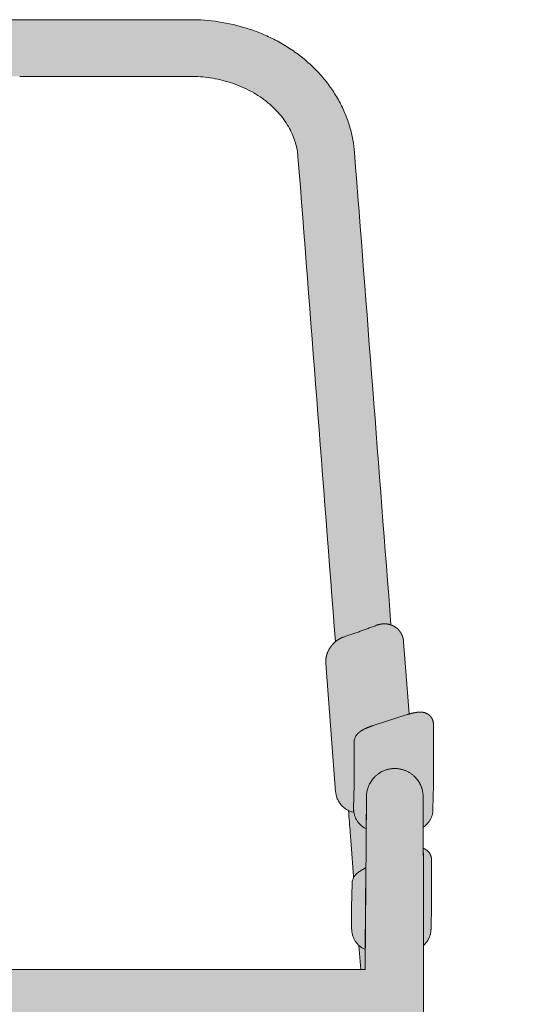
# Model space of a CAD drawing. Header units: centimetres. Extents: x -293 to -138, y -313 to 14.
# Tile 7 of 10: x -270 to -247, y -159 to -115. Entities that reach past the tile are written whole.
import ezdxf

# ---------------------------------------------------------------- set-up
doc = ezdxf.new("R2010")
doc.units = ezdxf.units.CM
doc.layers.add('Fill', color=7, linetype='Continuous', true_color=0xffffff)
doc.layers.add('Predefinito', color=7, linetype='Continuous', true_color=0x000000)
doc.layers.add('Main lines', color=7, linetype='Continuous', lineweight=13, true_color=0x000000)

# ---------------------------------------------------------------- blocks, each defined once
blk = doc.blocks.new('CB-298_Petal_2D_Front')
at = {"layer": 'Fill'}
h = blk.add_hatch(color=256, dxfattribs=at)
h.paths.add_polyline_path([(15.805, -13.076), (15.805, -9.575), (17.305, -9.575), (17.305, -13.076), (22.786, -13.076), (22.786, -4.976), (20.136, -4.976), (20.136, -3.275), (20.286, -3.275), (20.286, 5.789), (20.285, 5.929), (20.281, 6.069), (20.274, 6.208), (20.265, 6.348), (17.805, 38.202), (17.805, 42.564), (17.825, 42.582), (17.845, 42.6), (17.864, 42.619), (17.882, 42.639), (17.9, 42.659), (17.918, 42.679), (17.934, 42.699), (17.951, 42.721), (17.966, 42.742), (17.981, 42.764), (17.995, 42.786), (18.009, 42.808), (18.022, 42.831), (18.034, 42.854), (18.046, 42.877), (18.057, 42.901), (18.067, 42.924), (18.076, 42.948), (18.085, 42.971), (18.094, 42.995), (18.101, 43.019), (18.108, 43.043), (18.114, 43.067), (18.12, 43.091), (18.125, 43.115), (18.129, 43.138), (18.133, 43.162), (18.136, 43.185), (18.138, 43.209), (18.14, 43.232), (18.141, 43.255), (18.142, 43.278), (18.142, 43.295), (18.161, 44.357), (18.161, 44.357), (18.161, 46.357), (18.161, 46.372), (18.16, 46.388), (18.159, 46.403), (18.157, 46.418), (18.155, 46.433), (18.153, 46.449), (18.15, 46.464), (18.147, 46.479), (18.143, 46.494), (18.139, 46.508), (18.134, 46.523), (18.129, 46.538), (18.123, 46.552), (18.117, 46.566), (18.111, 46.58), (18.104, 46.594), (18.097, 46.608), (18.088, 46.622), (18.08, 46.636), (18.071, 46.649), (18.061, 46.663), (18.052, 46.676), (18.041, 46.689), (18.031, 46.701), (18.019, 46.713), (18.008, 46.725), (17.996, 46.736), (17.984, 46.747), (17.972, 46.758), (17.959, 46.768), (17.946, 46.778), (17.933, 46.787), (17.924, 46.793), (17.915, 46.798), (17.902, 46.806), (17.888, 46.814), (17.875, 46.821), (17.861, 46.828), (17.846, 46.835), (17.832, 46.841), (17.818, 46.846), (17.803, 46.851), (17.801, 47.781), (17.826, 47.798), (17.85, 47.817), (17.874, 47.836), (17.897, 47.855), (17.92, 47.876), (17.942, 47.897), (17.963, 47.919), (17.984, 47.941), (18.003, 47.964), (18.022, 47.987), (18.041, 48.011), (18.058, 48.036), (18.075, 48.061), (18.091, 48.086), (18.106, 48.112), (18.12, 48.138), (18.133, 48.164), (18.145, 48.19), (18.157, 48.217), (18.167, 48.244), (18.177, 48.271), (18.186, 48.298), (18.194, 48.325), (18.201, 48.352), (18.207, 48.379), (18.213, 48.406), (18.217, 48.433), (18.221, 48.46), (18.224, 48.486), (18.227, 48.513), (18.228, 48.539), (18.229, 48.565), (18.229, 48.582), (18.248, 49.643), (18.248, 49.644), (18.248, 52.33), (18.248, 52.331), (18.248, 52.341), (18.248, 52.352), (18.247, 52.365), (18.246, 52.378), (18.245, 52.392), (18.243, 52.405), (18.241, 52.418), (18.238, 52.431), (18.235, 52.445), (18.232, 52.458), (18.229, 52.471), (18.225, 52.484), (18.221, 52.496), (18.216, 52.509), (18.212, 52.521), (18.206, 52.534), (18.201, 52.546), (18.195, 52.558), (18.189, 52.57), (18.183, 52.582), (18.176, 52.593), (18.169, 52.605), (18.162, 52.616), (18.155, 52.627), (18.147, 52.638), (18.139, 52.649), (18.13, 52.659), (18.122, 52.67), (18.113, 52.68), (18.104, 52.689), (18.094, 52.699), (18.085, 52.708), (18.075, 52.717), (18.065, 52.726), (18.054, 52.735), (18.043, 52.744), (18.032, 52.752), (18.02, 52.76), (18.009, 52.768), (17.998, 52.775), (17.986, 52.782), (17.974, 52.788), (17.962, 52.795), (17.95, 52.801), (17.938, 52.807), (17.926, 52.812), (17.913, 52.817), (17.9, 52.822), (17.888, 52.827), (17.875, 52.831), (17.862, 52.835), (17.849, 52.839), (17.836, 52.842), (17.823, 52.845), (17.81, 52.848), (17.797, 52.85), (17.784, 52.852), (17.771, 52.854), (17.758, 52.856), (17.745, 52.857), (17.732, 52.859), (17.719, 52.859), (17.696, 52.861), (17.673, 52.861), (17.643, 52.861), (17.612, 52.86), (17.582, 52.858), (17.552, 52.855), (17.495, 52.847), (17.466, 52.843), (17.438, 52.838), (17.381, 52.827), (17.324, 52.814), (17.268, 52.8), (17.211, 52.785), (17.181, 52.777), (16.935, 55.961), (16.933, 55.987), (16.93, 56.012), (16.927, 56.037), (16.922, 56.062), (16.918, 56.085), (16.912, 56.109), (16.906, 56.132), (16.9, 56.155), (16.893, 56.178), (16.884, 56.202), (16.876, 56.225), (16.866, 56.248), (16.856, 56.272), (16.844, 56.296), (16.832, 56.319), (16.82, 56.341), (16.806, 56.364), (16.791, 56.387), (16.776, 56.409), (16.76, 56.431), (16.743, 56.452), (16.725, 56.473), (16.706, 56.494), (16.687, 56.514), (16.667, 56.532), (16.647, 56.551), (16.626, 56.568), (16.604, 56.585), (16.582, 56.601), (16.559, 56.617), (16.536, 56.631), (16.512, 56.645), (16.508, 56.648), (16.492, 56.656), (16.476, 56.664), (16.46, 56.672), (16.444, 56.68), (16.427, 56.687), (16.41, 56.694), (16.393, 56.7), (16.376, 56.706), (14.768, 77.543), (14.755, 77.684), (14.739, 77.825), (14.719, 77.965), (14.695, 78.105), (14.667, 78.249), (14.635, 78.392), (14.599, 78.534), (14.56, 78.675), (14.515, 78.819), (14.467, 78.962), (14.415, 79.104), (14.359, 79.244), (14.298, 79.386), (14.234, 79.527), (14.165, 79.666), (14.093, 79.803), (14.015, 79.942), (13.934, 80.078), (13.849, 80.212), (13.761, 80.344), (13.667, 80.477), (13.57, 80.606), (13.47, 80.734), (13.366, 80.858), (13.258, 80.982), (13.146, 81.104), (13.031, 81.222), (12.914, 81.338), (12.792, 81.451), (12.667, 81.562), (12.54, 81.67), (12.41, 81.775), (12.276, 81.877), (12.14, 81.976), (12.002, 82.072), (11.862, 82.165), (11.719, 82.254), (11.574, 82.341), (11.427, 82.424), (11.278, 82.503), (11.128, 82.579), (10.977, 82.652), (10.823, 82.722), (10.669, 82.788), (10.514, 82.85), (10.358, 82.909), (10.2, 82.964), (10.042, 83.016), (9.886, 83.064), (9.729, 83.109), (9.572, 83.15), (9.413, 83.189), (9.254, 83.224), (9.094, 83.256), (8.933, 83.285), (8.772, 83.311), (8.619, 83.332), (8.464, 83.351), (8.31, 83.367), (8.155, 83.38), (8, 83.39), (7.845, 83.397), (7.689, 83.401), (7.534, 83.403), (-7.534, 83.403), (-7.689, 83.401), (-7.845, 83.397), (-8, 83.39), (-8.155, 83.38), (-8.31, 83.367), (-8.464, 83.351), (-8.619, 83.332), (-8.772, 83.311), (-8.933, 83.285), (-9.094, 83.256), (-9.254, 83.224), (-9.413, 83.189), (-9.572, 83.15), (-9.729, 83.109), (-9.886, 83.064), (-10.042, 83.016), (-10.2, 82.964), (-10.358, 82.909), (-10.514, 82.85), (-10.669, 82.788), (-10.823, 82.722), (-10.977, 82.652), (-11.128, 82.579), (-11.278, 82.503), (-11.427, 82.424), (-11.574, 82.341), (-11.719, 82.254), (-11.862, 82.165), (-12.002, 82.072), (-12.14, 81.976), (-12.276, 81.877), (-12.41, 81.775), (-12.54, 81.67), (-12.667, 81.562), (-12.792, 81.451), (-12.914, 81.338), (-13.031, 81.222), (-13.146, 81.104), (-13.258, 80.982), (-13.366, 80.858), (-13.47, 80.734), (-13.57, 80.606), (-13.667, 80.477), (-13.761, 80.344), (-13.849, 80.212), (-13.934, 80.078), (-14.015, 79.942), (-14.093, 79.803), (-14.165, 79.666), (-14.234, 79.527), (-14.298, 79.386), (-14.359, 79.244), (-14.415, 79.104), (-14.467, 78.962), (-14.515, 78.819), (-14.56, 78.675), (-14.599, 78.534), (-14.635, 78.392), (-14.667, 78.249), (-14.695, 78.105), (-14.719, 77.965), (-14.739, 77.825), (-14.755, 77.684), (-14.768, 77.543), (-16.376, 56.706), (-16.393, 56.7), (-16.41, 56.694), (-16.427, 56.687), (-16.444, 56.68), (-16.46, 56.672), (-16.476, 56.664), (-16.492, 56.656), (-16.508, 56.648), (-16.512, 56.645), (-16.536, 56.631), (-16.559, 56.617), (-16.582, 56.601), (-16.604, 56.585), (-16.626, 56.568), (-16.647, 56.551), (-16.667, 56.532), (-16.687, 56.514), (-16.706, 56.494), (-16.725, 56.473), (-16.743, 56.452), (-16.76, 56.431), (-16.776, 56.409), (-16.791, 56.387), (-16.806, 56.364), (-16.82, 56.341), (-16.832, 56.319), (-16.844, 56.296), (-16.856, 56.272), (-16.866, 56.248), (-16.876, 56.225), (-16.884, 56.202), (-16.893, 56.178), (-16.9, 56.155), (-16.906, 56.132), (-16.912, 56.109), (-16.918, 56.085), (-16.922, 56.062), (-16.927, 56.037), (-16.93, 56.012), (-16.933, 55.987), (-16.935, 55.961), (-17.181, 52.777), (-17.211, 52.785), (-17.268, 52.8), (-17.324, 52.814), (-17.381, 52.827), (-17.438, 52.838), (-17.466, 52.843), (-17.495, 52.847), (-17.524, 52.851), (-17.552, 52.855), (-17.582, 52.858), (-17.612, 52.86), (-17.643, 52.861), (-17.673, 52.861), (-17.696, 52.861), (-17.719, 52.859), (-17.732, 52.859), (-17.745, 52.857), (-17.758, 52.856), (-17.771, 52.854), (-17.784, 52.852), (-17.797, 52.85), (-17.81, 52.848), (-17.823, 52.845), (-17.836, 52.842), (-17.849, 52.839), (-17.862, 52.835), (-17.875, 52.831), (-17.888, 52.827), (-17.9, 52.822), (-17.913, 52.817), (-17.926, 52.812), (-17.938, 52.807), (-17.95, 52.801), (-17.962, 52.795), (-17.974, 52.788), (-17.986, 52.782), (-17.998, 52.775), (-18.009, 52.768), (-18.02, 52.76), (-18.032, 52.752), (-18.043, 52.744), (-18.054, 52.735), (-18.065, 52.726), (-18.075, 52.717), (-18.085, 52.708), (-18.094, 52.699), (-18.104, 52.689), (-18.113, 52.68), (-18.122, 52.67), (-18.13, 52.659), (-18.139, 52.649), (-18.147, 52.638), (-18.155, 52.627), (-18.162, 52.616), (-18.169, 52.605), (-18.176, 52.593), (-18.183, 52.582), (-18.189, 52.57), (-18.195, 52.558), (-18.201, 52.546), (-18.206, 52.534), (-18.212, 52.521), (-18.216, 52.509), (-18.221, 52.496), (-18.225, 52.484), (-18.229, 52.471), (-18.232, 52.458), (-18.235, 52.445), (-18.238, 52.431), (-18.241, 52.418), (-18.243, 52.405), (-18.245, 52.392), (-18.246, 52.378), (-18.247, 52.365), (-18.248, 52.352), (-18.248, 52.341), (-18.248, 52.331), (-18.248, 52.33), (-18.248, 49.644), (-18.248, 49.643), (-18.229, 48.582), (-18.229, 48.565), (-18.228, 48.539), (-18.227, 48.513), (-18.224, 48.486), (-18.221, 48.46), (-18.217, 48.433), (-18.213, 48.406), (-18.207, 48.379), (-18.201, 48.352), (-18.194, 48.325), (-18.186, 48.298), (-18.177, 48.271), (-18.167, 48.244), (-18.157, 48.217), (-18.145, 48.19), (-18.133, 48.164), (-18.12, 48.138), (-18.106, 48.112), (-18.091, 48.086), (-18.075, 48.061), (-18.058, 48.036), (-18.041, 48.011), (-18.022, 47.987), (-18.003, 47.964), (-17.984, 47.941), (-17.963, 47.919), (-17.942, 47.897), (-17.92, 47.876), (-17.897, 47.855), (-17.874, 47.836), (-17.85, 47.817), (-17.826, 47.798), (-17.801, 47.781), (-17.803, 46.851), (-17.818, 46.846), (-17.832, 46.841), (-17.846, 46.835), (-17.861, 46.828), (-17.875, 46.821), (-17.888, 46.814), (-17.902, 46.806), (-17.915, 46.798), (-17.924, 46.793), (-17.933, 46.787), (-17.946, 46.778), (-17.959, 46.768), (-17.972, 46.758), (-17.984, 46.747), (-17.996, 46.736), (-18.008, 46.725), (-18.019, 46.713), (-18.031, 46.701), (-18.041, 46.689), (-18.052, 46.676), (-18.061, 46.663), (-18.071, 46.649), (-18.08, 46.636), (-18.088, 46.622), (-18.097, 46.608), (-18.104, 46.594), (-18.111, 46.58), (-18.117, 46.566), (-18.123, 46.552), (-18.129, 46.538), (-18.134, 46.523), (-18.139, 46.508), (-18.143, 46.494), (-18.147, 46.479), (-18.15, 46.464), (-18.153, 46.449), (-18.155, 46.433), (-18.157, 46.418), (-18.159, 46.403), (-18.16, 46.388), (-18.161, 46.372), (-18.161, 46.357), (-18.161, 44.357), (-18.161, 44.357), (-18.142, 43.295), (-18.142, 43.278), (-18.141, 43.255), (-18.14, 43.232), (-18.138, 43.209), (-18.136, 43.185), (-18.133, 43.162), (-18.129, 43.138), (-18.125, 43.115), (-18.12, 43.091), (-18.114, 43.067), (-18.108, 43.043), (-18.101, 43.019), (-18.094, 42.995), (-18.085, 42.971), (-18.076, 42.948), (-18.067, 42.924), (-18.057, 42.901), (-18.046, 42.877), (-18.034, 42.854), (-18.022, 42.831), (-18.009, 42.808), (-17.995, 42.786), (-17.981, 42.764), (-17.966, 42.742), (-17.951, 42.721), (-17.934, 42.699), (-17.918, 42.679), (-17.9, 42.659), (-17.882, 42.639), (-17.864, 42.619), (-17.845, 42.6), (-17.825, 42.582), (-17.805, 42.564), (-17.805, 38.202), (-20.265, 6.348), (-20.274, 6.208), (-20.281, 6.069), (-20.285, 5.929), (-20.286, 5.789), (-20.286, -3.275), (-20.136, -3.275), (-20.136, -4.976), (-22.786, -4.976), (-22.786, -13.076), (-17.305, -13.076), (-17.305, -9.575), (-15.805, -9.575), (-15.805, -13.076), (-12.805, -13.076), (-12.805, -9.575), (-12.805, -4.976), (-15.455, -4.976), (-15.455, -3.275), (-15.455, -3.275), (-15.305, -3.275), (-15.305, 0), (15.305, 0), (15.305, -3.275), (15.455, -3.275), (15.455, -4.976), (12.805, -4.976), (12.805, -13.076)], flags=0)
h.paths.add_polyline_path([(17.936, -4.976), (17.655, -4.976), (17.655, -3.275), (17.936, -3.275)], flags=0)
h.paths.add_polyline_path([(14.501, 48.52), (14.729, 45.566), (14.721, 45.551), (14.714, 45.536), (14.707, 45.52), (14.7, 45.505), (14.694, 45.489), (14.688, 45.473), (14.683, 45.457), (14.679, 45.44), (14.675, 45.424), (14.671, 45.407), (14.668, 45.39), (14.666, 45.373), (14.664, 45.357), (14.662, 45.34), (14.661, 45.323), (14.661, 45.306), (14.642, 44.253), (14.642, 43.297), (14.642, 43.272), (14.643, 43.247), (14.645, 43.222), (14.647, 43.197), (14.65, 43.171), (14.653, 43.146), (14.658, 43.121), (14.662, 43.095), (14.668, 43.07), (14.674, 43.045), (14.681, 43.02), (14.689, 42.995), (14.697, 42.971), (14.706, 42.946), (14.715, 42.922), (14.725, 42.898), (14.736, 42.874), (14.747, 42.851), (14.759, 42.828), (14.772, 42.805), (14.785, 42.782), (14.798, 42.76), (14.812, 42.739), (14.827, 42.718), (14.842, 42.697), (14.858, 42.676), (14.874, 42.657), (14.891, 42.637), (14.908, 42.618), (14.925, 42.6), (14.943, 42.582), (14.961, 42.565), (15.043, 41.506), (-15.043, 41.506), (-14.961, 42.565), (-14.943, 42.582), (-14.925, 42.6), (-14.908, 42.618), (-14.891, 42.637), (-14.874, 42.657), (-14.858, 42.676), (-14.842, 42.697), (-14.827, 42.718), (-14.812, 42.739), (-14.798, 42.76), (-14.785, 42.782), (-14.772, 42.805), (-14.759, 42.828), (-14.747, 42.851), (-14.736, 42.874), (-14.725, 42.898), (-14.715, 42.922), (-14.706, 42.946), (-14.697, 42.971), (-14.689, 42.995), (-14.681, 43.02), (-14.674, 43.045), (-14.668, 43.07), (-14.662, 43.095), (-14.658, 43.121), (-14.653, 43.146), (-14.65, 43.171), (-14.647, 43.197), (-14.645, 43.222), (-14.643, 43.247), (-14.642, 43.272), (-14.642, 43.297), (-14.642, 44.245), (-14.661, 45.306), (-14.661, 45.323), (-14.662, 45.34), (-14.664, 45.357), (-14.666, 45.373), (-14.668, 45.39), (-14.671, 45.407), (-14.675, 45.424), (-14.679, 45.44), (-14.683, 45.457), (-14.688, 45.473), (-14.694, 45.489), (-14.7, 45.505), (-14.707, 45.52), (-14.714, 45.536), (-14.721, 45.551), (-14.729, 45.566), (-14.501, 48.52), (-14.473, 48.534), (-14.445, 48.549), (-14.418, 48.565), (-14.39, 48.582), (-14.364, 48.599), (-14.337, 48.618), (-14.311, 48.638), (-14.286, 48.659), (-14.261, 48.681), (-14.237, 48.703), (-14.213, 48.727), (-14.191, 48.751), (-14.169, 48.776), (-14.148, 48.802), (-14.127, 48.829), (-14.108, 48.856), (-14.09, 48.884), (-14.072, 48.913), (-14.056, 48.942), (-14.04, 48.971), (-14.026, 49.001), (-14.012, 49.032), (-14, 49.062), (-13.988, 49.093), (-13.978, 49.125), (-13.969, 49.156), (-13.961, 49.187), (-13.954, 49.219), (-13.948, 49.25), (-13.943, 49.282), (-13.939, 49.313), (-13.936, 49.345), (-13.499, 54.998), (-13.498, 55.022), (-13.497, 55.046), (-13.496, 55.07), (-13.497, 55.093), (-13.497, 55.117), (-13.499, 55.141), (-13.5, 55.165), (-13.503, 55.189), (-13.505, 55.212), (-13.509, 55.235), (-13.512, 55.258), (-13.517, 55.281), (-13.521, 55.304), (-13.527, 55.327), (-13.532, 55.35), (-13.539, 55.373), (-13.545, 55.396), (-13.553, 55.419), (-13.561, 55.442), (-13.569, 55.464), (-13.578, 55.487), (-13.587, 55.509), (-13.596, 55.531), (-13.606, 55.553), (-13.617, 55.575), (-13.628, 55.597), (-13.64, 55.619), (-13.652, 55.64), (-13.664, 55.661), (-13.677, 55.682), (-13.691, 55.702), (-13.704, 55.723), (-13.718, 55.743), (-13.733, 55.762), (-13.748, 55.782), (-13.763, 55.801), (-13.778, 55.82), (-13.794, 55.838), (-13.811, 55.856), (-13.827, 55.874), (-13.851, 55.898), (-13.875, 55.922), (-13.901, 55.945), (-13.926, 55.967), (-12.275, 77.35), (-12.268, 77.427), (-12.259, 77.504), (-12.248, 77.581), (-12.235, 77.657), (-12.22, 77.736), (-12.202, 77.815), (-12.183, 77.893), (-12.161, 77.971), (-12.136, 78.052), (-12.109, 78.132), (-12.08, 78.211), (-12.049, 78.29), (-12.014, 78.371), (-11.976, 78.452), (-11.937, 78.532), (-11.896, 78.61), (-11.85, 78.691), (-11.803, 78.771), (-11.753, 78.85), (-11.701, 78.927), (-11.645, 79.007), (-11.586, 79.085), (-11.526, 79.161), (-11.464, 79.236), (-11.397, 79.313), (-11.328, 79.388), (-11.257, 79.461), (-11.184, 79.532), (-11.107, 79.605), (-11.028, 79.675), (-10.947, 79.743), (-10.865, 79.809), (-10.778, 79.876), (-10.69, 79.94), (-10.6, 80.002), (-10.509, 80.062), (-10.415, 80.121), (-10.319, 80.179), (-10.222, 80.234), (-10.123, 80.286), (-10.022, 80.337), (-9.92, 80.386), (-9.817, 80.433), (-9.712, 80.478), (-9.606, 80.52), (-9.5, 80.56), (-9.392, 80.598), (-9.284, 80.634), (-9.176, 80.667), (-9.067, 80.698), (-8.957, 80.727), (-8.847, 80.754), (-8.737, 80.778), (-8.626, 80.8), (-8.514, 80.82), (-8.403, 80.838), (-8.295, 80.853), (-8.187, 80.866), (-8.078, 80.877), (-7.969, 80.887), (-7.861, 80.894), (-7.752, 80.899), (-7.643, 80.902), (-7.534, 80.903), (7.534, 80.903), (7.643, 80.902), (7.752, 80.899), (7.861, 80.894), (7.969, 80.887), (8.078, 80.877), (8.187, 80.866), (8.295, 80.853), (8.403, 80.838), (8.514, 80.82), (8.626, 80.8), (8.737, 80.778), (8.847, 80.754), (8.957, 80.727), (9.067, 80.698), (9.176, 80.667), (9.284, 80.634), (9.392, 80.598), (9.5, 80.56), (9.606, 80.52), (9.712, 80.478), (9.817, 80.433), (9.92, 80.386), (10.022, 80.337), (10.123, 80.286), (10.222, 80.234), (10.319, 80.179), (10.415, 80.121), (10.509, 80.062), (10.6, 80.002), (10.69, 79.94), (10.778, 79.876), (10.865, 79.809), (10.947, 79.743), (11.028, 79.675), (11.107, 79.605), (11.184, 79.532), (11.257, 79.461), (11.328, 79.388), (11.397, 79.313), (11.464, 79.236), (11.526, 79.161), (11.586, 79.085), (11.645, 79.007), (11.701, 78.927), (11.753, 78.85), (11.803, 78.771), (11.85, 78.691), (11.896, 78.61), (11.937, 78.532), (11.976, 78.452), (12.014, 78.371), (12.049, 78.29), (12.08, 78.211), (12.109, 78.132), (12.136, 78.052), (12.161, 77.971), (12.183, 77.893), (12.202, 77.815), (12.22, 77.736), (12.235, 77.657), (12.248, 77.581), (12.259, 77.504), (12.268, 77.427), (12.275, 77.35), (13.926, 55.967), (13.901, 55.945), (13.875, 55.922), (13.851, 55.898), (13.827, 55.874), (13.811, 55.856), (13.794, 55.838), (13.778, 55.82), (13.763, 55.801), (13.748, 55.782), (13.733, 55.762), (13.718, 55.743), (13.704, 55.723), (13.691, 55.702), (13.677, 55.682), (13.664, 55.661), (13.652, 55.64), (13.64, 55.619), (13.628, 55.597), (13.617, 55.575), (13.606, 55.553), (13.596, 55.531), (13.587, 55.509), (13.578, 55.487), (13.569, 55.464), (13.561, 55.442), (13.553, 55.419), (13.545, 55.396), (13.539, 55.373), (13.532, 55.35), (13.527, 55.327), (13.521, 55.304), (13.517, 55.281), (13.512, 55.258), (13.509, 55.235), (13.505, 55.212), (13.503, 55.189), (13.5, 55.165), (13.499, 55.141), (13.497, 55.117), (13.497, 55.093), (13.496, 55.07), (13.497, 55.046), (13.498, 55.022), (13.499, 54.998), (13.936, 49.345), (13.939, 49.313), (13.943, 49.282), (13.948, 49.25), (13.954, 49.219), (13.961, 49.187), (13.969, 49.156), (13.978, 49.125), (13.988, 49.093), (14, 49.062), (14.012, 49.032), (14.026, 49.001), (14.04, 48.971), (14.056, 48.942), (14.072, 48.913), (14.09, 48.884), (14.108, 48.856), (14.127, 48.829), (14.148, 48.802), (14.169, 48.776), (14.191, 48.751), (14.213, 48.727), (14.237, 48.703), (14.261, 48.681), (14.286, 48.659), (14.311, 48.638), (14.337, 48.618), (14.364, 48.599), (14.39, 48.582), (14.418, 48.565), (14.445, 48.549), (14.473, 48.534)], flags=0)
h.paths.add_polyline_path([(15.305, 39.006), (15.305, 2.5), (-15.305, 2.5), (-15.305, 39.006)], flags=0)
h.paths.add_polyline_path([(-17.655, -4.976), (-17.936, -4.976), (-17.936, -3.275), (-17.655, -3.275)], flags=0)
at = {"layer": 'Main lines'}
for p, q in [((16.508, 56.648), (16.512, 56.645)), ((16.935, 55.961), (17.181, 52.777)), ((13.936, 49.345), (13.499, 54.998)), ((17.097, 52.751), (15.597, 52.269)), ((17.097, 52.751), (15.597, 52.269)), ((14.859, 51.852), (14.853, 51.843)), ((14.859, 51.852), (14.853, 51.843)), ((14.758, 45.612), (14.757, 45.61)), ((17.805, 42.564), (17.805, 43.122)), ((14.961, 42.565), (15.043, 41.506))]:
    blk.add_line(p, q, dxfattribs=at)
for points in [[(18.229, 48.565), (18.229, 48.582), (18.248, 49.643), (18.248, 49.644), (18.248, 52.33), (18.248, 52.331)], [(14.748, 51.535), (14.748, 51.527), (14.748, 49.646), (14.729, 48.585)], [(14.748, 51.535), (14.748, 51.527), (14.748, 49.646), (14.729, 48.585)], [(15.282, 47.71), (15.293, 49.031), (15.294, 49.11)], [(-15.293, 49.031), (-15.231, 41.506), (-11.814, 41.506), (0, 41.506), (11.814, 41.506), (15.231, 41.506), (15.293, 49.031)], [(17.797, 48.97), (17.798, 48.773), (17.799, 48.556), (17.8, 48.324)], [(17.797, 48.97), (17.798, 48.773), (17.799, 48.556), (17.8, 48.324), (17.801, 47.796), (17.801, 47.781)], [(18.161, 46.357), (18.161, 44.357), (18.161, 44.357), (18.142, 43.295), (18.142, 43.278)], [(15.238, 42.382), (15.268, 45.991), (15.256, 45.985)], [(14.661, 45.306), (14.642, 44.253), (14.642, 44.245), (14.642, 43.297)], [(14.661, 45.315), (14.661, 45.306), (14.661, 45.306)]]:
    blk.add_lwpolyline(points, dxfattribs=at)
for points in [[(-7.534, 83.403), (-5.023, 83.403), (-2.511, 83.403), (0, 83.403)], [(0, 83.403), (2.511, 83.403), (5.023, 83.403), (7.534, 83.403)], [(0, 80.903), (2.511, 80.903), (5.023, 80.903), (7.534, 80.903)], [(12.275, 77.35), (12.825, 70.222), (13.376, 63.095), (13.926, 55.967)], [(14.768, 77.543), (15.304, 70.597), (15.84, 63.652), (16.376, 56.706)], [(14.501, 48.52), (14.527, 48.184), (14.553, 47.848), (14.579, 47.513)], [(17.805, 43.122), (17.805, 27.656), (17.805, 12.191), (17.805, -3.275)]]:
    blk.add_open_spline(points, degree=3, dxfattribs=at)
for points, knots in [([(7.534, 83.403), (7.949, 83.403), (8.364, 83.372), (8.772, 83.311), (9.204, 83.246), (9.63, 83.148), (10.042, 83.016), (10.255, 82.949), (10.464, 82.872), (10.669, 82.788), (10.877, 82.701), (11.08, 82.606), (11.278, 82.503), (11.479, 82.399), (11.674, 82.286), (11.862, 82.165), (12.051, 82.043), (12.234, 81.913), (12.41, 81.775), (12.586, 81.637), (12.754, 81.491), (12.914, 81.338), (13.073, 81.185), (13.224, 81.025), (13.366, 80.858), (13.507, 80.693), (13.639, 80.522), (13.761, 80.344), (13.881, 80.169), (13.992, 79.989), (14.093, 79.803), (14.192, 79.621), (14.281, 79.434), (14.359, 79.244), (14.436, 79.057), (14.503, 78.867), (14.56, 78.675), (14.615, 78.487), (14.66, 78.297), (14.695, 78.105), (14.729, 77.919), (14.753, 77.731), (14.768, 77.543)], [615.096101, 615.096101, 615.096101, 615.096101, 627.553708, 627.553708, 627.553708, 640.720716, 640.720716, 640.720716, 647.515398, 647.515398, 647.515398, 654.423069, 654.423069, 654.423069, 661.415842, 661.415842, 661.415842, 668.463586, 668.463586, 668.463586, 675.534013, 675.534013, 675.534013, 682.594293, 682.594293, 682.594293, 689.610783, 689.610783, 689.610783, 696.550211, 696.550211, 696.550211, 703.380804, 703.380804, 703.380804, 710.072919, 710.072919, 710.072919, 716.599623, 716.599623, 716.599623, 722.93794, 722.93794, 722.93794, 722.93794]), ([(7.534, 80.903), (7.825, 80.903), (8.116, 80.881), (8.403, 80.838), (8.704, 80.793), (9, 80.725), (9.284, 80.634), (9.43, 80.588), (9.573, 80.535), (9.712, 80.478), (9.853, 80.419), (9.991, 80.355), (10.123, 80.286), (10.257, 80.217), (10.386, 80.142), (10.509, 80.062), (10.633, 79.982), (10.752, 79.898), (10.865, 79.809), (10.977, 79.721), (11.084, 79.628), (11.184, 79.532), (11.284, 79.437), (11.377, 79.338), (11.464, 79.236), (11.549, 79.136), (11.629, 79.033), (11.701, 78.927), (11.773, 78.823), (11.838, 78.718), (11.896, 78.61), (11.953, 78.505), (12.004, 78.398), (12.049, 78.29), (12.092, 78.185), (12.129, 78.078), (12.161, 77.971), (12.191, 77.867), (12.216, 77.762), (12.235, 77.657), (12.254, 77.555), (12.267, 77.453), (12.275, 77.35)], [224.365987, 224.365987, 224.365987, 224.365987, 233.116278, 233.116278, 233.116278, 242.33528, 242.33528, 242.33528, 247.070035, 247.070035, 247.070035, 251.863576, 251.863576, 251.863576, 256.692434, 256.692434, 256.692434, 261.532452, 261.532452, 261.532452, 266.359239, 266.359239, 266.359239, 271.14959, 271.14959, 271.14959, 275.881483, 275.881483, 275.881483, 280.534888, 280.534888, 280.534888, 285.092317, 285.092317, 285.092317, 289.538856, 289.538856, 289.538856, 293.862056, 293.862056, 293.862056, 298.052209, 298.052209, 298.052209, 298.052209]), ([(14.853, 51.843), (14.823, 51.801), (14.797, 51.754), (14.76, 51.649), (14.749, 51.593), (14.748, 51.535)], [-0.951989, -0.951989, -0.951989, -0.951989, 0.741401, 0.741401, 2.503508, 2.503508, 2.503508, 2.503508]), ([(14.853, 51.843), (14.823, 51.801), (14.797, 51.754), (14.76, 51.649), (14.749, 51.593), (14.748, 51.535)], [219.912926, 219.912926, 219.912926, 219.912926, 221.606316, 221.606316, 223.368423, 223.368423, 223.368423, 223.368423]), ([(15.294, 49.11), (15.294, 49.121), (15.294, 49.13), (15.295, 49.149), (15.295, 49.159), (15.296, 49.178), (15.296, 49.184), (15.297, 49.208), (15.299, 49.231), (15.306, 49.291), (15.31, 49.318), (15.319, 49.37), (15.325, 49.397), (15.344, 49.474), (15.361, 49.527), (15.401, 49.629), (15.425, 49.68), (15.508, 49.829), (15.577, 49.921), (15.657, 50.002)], [1625.426124, 1625.426124, 1625.426124, 1625.426124, 1627.807435, 1627.807435, 1629.426674, 1629.426674, 1630.007447, 1630.007447, 1631.281604, 1631.281604, 1632.11647, 1632.11647, 1632.913241, 1632.913241, 1634.52612, 1634.52612, 1636.194874, 1636.194874, 1639.614378, 1639.614378, 1639.614378, 1639.614378]), ([(15.294, 49.11), (15.294, 49.121), (15.294, 49.13), (15.295, 49.149), (15.295, 49.159), (15.296, 49.178), (15.296, 49.184), (15.297, 49.208), (15.299, 49.231), (15.306, 49.291), (15.31, 49.318), (15.319, 49.37), (15.325, 49.397), (15.344, 49.474), (15.361, 49.527), (15.401, 49.629), (15.425, 49.68), (15.508, 49.829), (15.577, 49.921), (15.657, 50.002)], [6.208048, 6.208048, 6.208048, 6.208048, 8.589359, 8.589359, 10.208597, 10.208597, 10.78937, 10.78937, 12.063527, 12.063527, 12.898393, 12.898393, 13.695164, 13.695164, 15.308043, 15.308043, 16.976797, 16.976797, 20.396301, 20.396301, 20.396301, 20.396301]), ([(17.749, 49.458), (17.758, 49.424), (17.767, 49.388), (17.779, 49.322), (17.784, 49.289), (17.79, 49.233), (17.792, 49.214), (17.793, 49.184), (17.794, 49.174), (17.795, 49.151), (17.795, 49.139), (17.795, 49.119), (17.796, 49.109), (17.796, 49.098)], [1665.733386, 1665.733386, 1665.733386, 1665.733386, 1666.786046, 1666.786046, 1667.781346, 1667.781346, 1668.807779, 1668.807779, 1669.843829, 1669.843829, 1671.983999, 1671.983999, 1674.385041, 1674.385041, 1674.385041, 1674.385041]), ([(17.749, 49.458), (17.758, 49.424), (17.767, 49.388), (17.779, 49.322), (17.784, 49.289), (17.79, 49.233), (17.792, 49.214), (17.793, 49.184), (17.794, 49.174), (17.795, 49.151), (17.795, 49.139), (17.795, 49.119), (17.796, 49.109), (17.796, 49.098)], [46.515309, 46.515309, 46.515309, 46.515309, 47.567969, 47.567969, 48.56327, 48.56327, 49.589702, 49.589702, 50.625752, 50.625752, 52.765922, 52.765922, 55.166964, 55.166964, 55.166964, 55.166964]), ([(17.8, 48.324), (17.8, 48.314), (17.8, 48.305), (17.8, 48.296), (17.8, 48.286), (17.8, 48.277), (17.8, 48.267), (17.8, 48.258), (17.8, 48.248), (17.8, 48.238), (17.8, 48.228), (17.8, 48.219), (17.8, 48.209), (17.8, 48.199), (17.8, 48.189), (17.8, 48.179), (17.801, 48.061), (17.801, 47.933), (17.801, 47.796), (17.802, 47.659), (17.802, 47.513), (17.802, 47.358), (17.802, 47.2), (17.803, 47.034), (17.803, 46.859), (17.803, 46.683), (17.803, 46.499), (17.804, 46.308), (17.804, 46.116), (17.804, 45.917), (17.804, 45.712), (17.804, 45.508), (17.805, 45.298), (17.805, 45.083), (17.805, 44.87), (17.805, 44.653), (17.805, 44.434), (17.805, 44.216), (17.805, 43.997), (17.805, 43.776), (17.805, 43.559), (17.805, 43.34), (17.805, 43.122)], [1699.080611, 1699.080611, 1699.080611, 1699.080611, 1700.080611, 1700.080611, 1700.080611, 1701.080611, 1701.080611, 1701.080611, 1702.080611, 1702.080611, 1702.080611, 1703.080611, 1703.080611, 1703.080611, 1704.080611, 1704.080611, 1704.080611, 1710.634421, 1710.634421, 1710.634421, 1717.187719, 1717.187719, 1717.187719, 1723.864585, 1723.864585, 1723.864585, 1730.626484, 1730.626484, 1730.626484, 1737.43155, 1737.43155, 1737.43155, 1744.236432, 1744.236432, 1744.236432, 1750.997985, 1750.997985, 1750.997985, 1757.673966, 1757.673966, 1757.673966, 1764.226079, 1764.226079, 1764.226079, 1764.226079]), ([(14.579, 47.513), (14.597, 47.273), (14.617, 47.023), (14.637, 46.764), (14.657, 46.503), (14.678, 46.232), (14.699, 45.956), (14.709, 45.827), (14.719, 45.697), (14.729, 45.566)], [356.574497, 356.574497, 356.574497, 356.574497, 365.159792, 365.159792, 365.159792, 373.834805, 373.834805, 373.834805, 377.883784, 377.883784, 377.883784, 377.883784]), ([(14.757, 45.61), (14.729, 45.57), (14.707, 45.526), (14.672, 45.426), (14.662, 45.371), (14.661, 45.315)], [360.029909, 360.029909, 360.029909, 360.029909, 361.627334, 361.627334, 363.337188, 363.337188, 363.337188, 363.337188])]:
    blk.add_open_spline(points, degree=3, knots=knots, dxfattribs=at)
for points, weights in [([(14.288, 56.172), (15.016, 56.419), (15.737, 56.689)], [1, 0.999880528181, 1]), ([(15.737, 56.689), (15.82, 56.72), (15.908, 56.737)], [1, 0.996392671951, 1]), ([(15.908, 56.737), (16.002, 56.755), (16.099, 56.754)], [1, 0.994994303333, 1]), ([(16.099, 56.754), (16.203, 56.753), (16.305, 56.728)], [1, 0.993209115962, 1]), ([(16.305, 56.728), (16.412, 56.701), (16.508, 56.648)], [1, 0.991456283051, 1]), ([(16.512, 56.645), (16.609, 56.591), (16.687, 56.514)], [1, 0.99100896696, 1]), ([(16.687, 56.514), (16.726, 56.475), (16.76, 56.431)], [1, 0.997729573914, 1]), ([(13.97, 56.002), (14.044, 56.058), (14.126, 56.102)], [1, 0.996796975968, 1]), ([(14.126, 56.102), (14.204, 56.143), (14.288, 56.172)], [1, 0.996733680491, 1]), ([(16.76, 56.431), (16.793, 56.388), (16.82, 56.341)], [1, 0.997907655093, 1]), ([(16.82, 56.341), (16.846, 56.296), (16.866, 56.248)], [1, 0.998132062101, 1]), ([(16.866, 56.248), (16.886, 56.202), (16.9, 56.155)], [1, 0.998383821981, 1]), ([(16.9, 56.155), (16.914, 56.109), (16.922, 56.062)], [1, 0.998626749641, 1]), ([(16.922, 56.062), (16.932, 56.012), (16.935, 55.961)], [1, 0.998559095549, 1]), ([(13.606, 55.553), (13.649, 55.642), (13.704, 55.723)], [1, 0.996753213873, 1]), ([(13.704, 55.723), (13.76, 55.803), (13.827, 55.874)], [1, 0.996827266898, 1]), ([(13.827, 55.874), (13.894, 55.944), (13.97, 56.002)], [1, 0.996837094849, 1]), ([(13.499, 54.998), (13.492, 55.093), (13.503, 55.189)], [1, 0.995737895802, 1]), ([(13.503, 55.189), (13.513, 55.282), (13.539, 55.373)], [1, 0.996427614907, 1]), ([(13.539, 55.373), (13.565, 55.466), (13.606, 55.553)], [1, 0.996613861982, 1]), ([(17.211, 52.785), (17.154, 52.769), (17.097, 52.751)], [1, 0.999820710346, 1]), ([(17.181, 52.777), (17.139, 52.764), (17.097, 52.751)], [1, 0.99990272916, 1]), ([(17.324, 52.814), (17.267, 52.801), (17.211, 52.785)], [1, 0.99978144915, 1]), ([(17.438, 52.838), (17.381, 52.828), (17.324, 52.814)], [1, 0.999654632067, 1]), ([(17.552, 52.855), (17.495, 52.848), (17.438, 52.838)], [1, 0.999338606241, 1]), ([(17.673, 52.861), (17.612, 52.861), (17.552, 52.855)], [1, 0.998405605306, 1]), ([(17.719, 52.859), (17.696, 52.861), (17.673, 52.861)], [1, 0.999591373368, 1]), ([(17.823, 52.845), (17.771, 52.856), (17.719, 52.859)], [1, 0.99696539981, 1]), ([(18.02, 52.76), (17.93, 52.822), (17.823, 52.845)], [1, 0.981598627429, 1]), ([(18.065, 52.726), (18.043, 52.744), (18.02, 52.76)], [1, 0.998603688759, 1]), ([(18.195, 52.558), (18.148, 52.656), (18.065, 52.726)], [1, 0.979103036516, 1]), ([(18.248, 52.352), (18.243, 52.46), (18.195, 52.558)], [1, 0.978723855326, 1]), ([(15.38, 52.191), (15.27, 52.147), (15.165, 52.092)], [1, 0.998682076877, 1]), ([(15.38, 52.191), (15.27, 52.147), (15.165, 52.092)], [1, 0.998682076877, 1]), ([(15.597, 52.269), (15.487, 52.234), (15.38, 52.191)], [1, 0.999338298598, 1]), ([(15.597, 52.269), (15.487, 52.234), (15.38, 52.191)], [1, 0.999338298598, 1]), ([(18.248, 52.331), (18.248, 52.341), (18.248, 52.352)], [1, 0.999803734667, 1]), ([(14.965, 51.962), (14.906, 51.913), (14.859, 51.852)], [1, 0.993369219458, 1]), ([(14.965, 51.962), (14.906, 51.913), (14.859, 51.852)], [1, 0.993369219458, 1]), ([(15.065, 52.034), (15.013, 52.001), (14.965, 51.962)], [1, 0.997932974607, 1]), ([(15.065, 52.034), (15.013, 52.001), (14.965, 51.962)], [1, 0.997932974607, 1]), ([(15.165, 52.092), (15.113, 52.065), (15.065, 52.034)], [1, 0.999176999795, 1]), ([(15.165, 52.092), (15.113, 52.065), (15.065, 52.034)], [1, 0.999176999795, 1]), ([(17.425, 50.009), (17.66, 49.777), (17.749, 49.458)], [1, 0.966783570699, 1]), ([(17.425, 50.009), (17.66, 49.777), (17.749, 49.458)], [1, 0.966783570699, 1]), ([(14.74, 48.44), (13.994, 48.587), (13.936, 49.345)], [1, 0.796184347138, 1]), ([(15.293, 49.031), (15.293, 49.071), (15.294, 49.11)], [1, 0.999995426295, 1]), ([(17.796, 49.098), (17.797, 49.034), (17.797, 48.97)], [1, 0.999993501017, 1]), ([(17.796, 49.098), (17.797, 49.034), (17.797, 48.97)], [1, 0.999993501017, 1]), ([(14.729, 48.585), (14.729, 48.512), (14.74, 48.44)], [1, 0.997133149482, 1]), ([(17.801, 47.781), (18.22, 48.066), (18.229, 48.565)], [0.860206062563, 0.823115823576, 0.99281254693]), ([(17.805, 43.122), (17.805, 44.987), (17.803, 46.851)], [1, 0.999999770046, 1]), ([(17.803, 46.851), (17.862, 46.831), (17.915, 46.798)], [1, 0.993333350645, 1]), ([(17.915, 46.798), (17.924, 46.793), (17.933, 46.787)], [1, 0.999808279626, 1]), ([(17.933, 46.787), (18.043, 46.712), (18.104, 46.594)], [1, 0.96861955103, 1]), ([(18.104, 46.594), (18.161, 46.482), (18.161, 46.357)], [1, 0.972117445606, 1]), ([(14.857, 45.727), (14.801, 45.675), (14.758, 45.612)], [1, 0.993896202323, 1]), ([(14.95, 45.803), (14.901, 45.767), (14.857, 45.727)], [1, 0.998299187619, 1]), ([(15.045, 45.867), (14.996, 45.837), (14.95, 45.803)], [1, 0.999313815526, 1]), ([(15.256, 45.985), (15.148, 45.931), (15.045, 45.867)], [1, 0.99888552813, 1]), ([(14.642, 43.297), (14.642, 42.646), (15.238, 42.382)], [1, 0.837807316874, 1]), ([(18.142, 43.278), (18.134, 42.849), (17.805, 42.564)], [0.99281254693, 0.843182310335, 0.854325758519])]:
    blk.add_rational_spline(points, weights, degree=2, dxfattribs=at)
for points, weights, knots in [([(15.657, 50.002), (16.022, 50.37), (16.54, 50.372), (17.058, 50.374), (17.425, 50.009)], [1, 0.923878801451, 1, 0.923878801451, 1], [1639.614378, 1639.614378, 1639.614378, 1649.432092, 1649.432092, 1659.249806, 1659.249806, 1659.249806]), ([(15.657, 50.002), (16.022, 50.37), (16.54, 50.372), (17.058, 50.374), (17.425, 50.009)], [1, 0.923878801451, 1, 0.923878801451, 1], [0, 0, 0, 9.817714, 9.817714, 19.635428, 19.635428, 19.635428]), ([(14.729, 48.585), (14.729, 48.585), (14.729, 48.512), (14.817, 47.938), (15.282, 47.71)], [1, 0.999827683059, 0.969964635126, 0.80790072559, 0.876023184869], [292.726531, 292.726531, 292.726531, 292.735772, 294.329983, 303.656962, 303.656962, 303.656962])]:
    blk.add_rational_spline(points, weights, degree=2, knots=knots, dxfattribs=at)

msp = doc.modelspace()

# ---------------------------------------------------------------- block references
at = {"layer": 'Predefinito'}
msp.add_blockref('CB-298_Petal_2D_Front', (-270, -198.658), dxfattribs=at)

doc.saveas('drawing.dxf')
